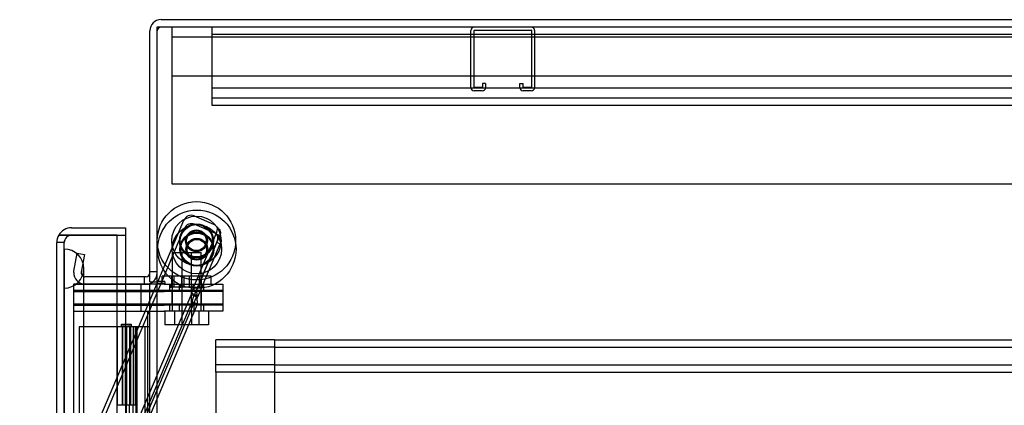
# Model space of a CAD drawing. Header units: inches. Extents: x 1 to 359, y -2 to 239.
# Tile 82 of 88: x 202.04 to 214.6, y 143.76 to 148.69. Entities that reach past the tile are written whole.
import ezdxf
from ezdxf.enums import TextEntityAlignment as Align
from ezdxf.lldxf.tags import DXFTag

# ---------------------------------------------------------------- set-up
doc = ezdxf.new("R2010")
doc.units = ezdxf.units.IN
doc.header["$MEASUREMENT"] = 0
for name, color, linetype in [('COM42890-3', 7, 'Continuous'), ('COM50677-1', 7, 'Continuous'), ('COM53964-2', 7, 'Continuous'), ('COM54746-60', 7, 'Continuous'), ('COM55914', 7, 'Continuous'), ('COM70098', 7, 'Continuous'), ('COM70220', 7, 'Continuous'), ('COM70739-9', 7, 'Continuous'), ('COM70839-3', 7, 'Continuous'), ('COM71196-8', 7, 'Continuous'), ('COM71298-8', 7, 'Continuous'), ('COM71300-8', 7, 'Continuous'), ('COM71301-8', 7, 'Continuous'), ('Default', 7, 'Continuous'), ('GSK87756', 7, 'Continuous'), ('NTS86070', 7, 'Continuous'), ('ROL87452', 7, 'Continuous'), ('RVT17786', 7, 'Continuous'), ('SCC180005', 7, 'Continuous'), ('WAF25376', 7, 'Continuous')]:
    doc.layers.add(name, color=color, linetype=linetype)
doc.styles.add('SEACAD_Times_New_Roman', font='times.ttf')
tags = doc.linetypes.add('HIDDEN2', pattern=[0.1875, 0.125, -0.0625]).pattern_tags.tags
tags[6:7] = [DXFTag(74, 4), DXFTag(75, 0), DXFTag(340, '0'), DXFTag(46, 0.0), DXFTag(50, 0.0), DXFTag(44, 0.0), DXFTag(45, 0.0)]
tags[4:5] = [DXFTag(74, 4), DXFTag(75, 0), DXFTag(340, '0'), DXFTag(46, 0.0), DXFTag(50, 0.0), DXFTag(44, 0.0), DXFTag(45, 0.0)]
doc.dimstyles.new('HAMMOND_(STH_-_540x360)', dxfattribs={"dimtxt": 2, "dimasz": 2.5, "dimexe": 1, "dimexo": 1, "dimgap": 0.5, "dimtad": 0, "dimtih": 1, "dimtoh": 1, "dimzin": 0, "dimdsep": 46, "dimtxsty": 'SEACAD_Times_New_Roman', "dimblk1": '_SE_FILLED', "dimblk2": '_SE_FILLED', "dimsah": 1, "dimcen": 1, "dimadec": 0, "dimazin": 0, "dimtfac": 0.8, "dimtofl": 0, "dimtmove": 0, "dimatfit": 3, "dimfxl": 1, "dimtolj": 1, "dimtzin": 0, "dimarcsym": 0})

# ---------------------------------------------------------------- blocks, each defined once
blk = doc.blocks.new('SE4')
at = {"layer": 'COM42890-3', "color": 7, "linetype": 'HIDDEN2'}
for p, q in [((204.494, 148.453), (204.494, 148.591)), ((226.869, 148.496), (204.494, 148.496)), ((204.494, 147.729), (204.494, 148.453)), ((226.869, 147.812), (204.494, 147.812)), ((204.494, 147.591), (204.494, 147.729)), ((226.869, 147.686), (204.494, 147.686)), ((226.869, 147.591), (204.494, 147.591))]:
    blk.add_line(p, q, dxfattribs=at)
at = {"layer": 'COM50677-1', "color": 7, "linetype": 'HIDDEN2'}
for p, q in [((203.98, 148.591), (203.98, 148.406)), ((203.98, 148.466), (227.48, 148.466)), ((203.98, 148.406), (203.98, 146.591)), ((227.48, 147.966), (203.98, 147.966)), ((203.98, 146.591), (227.48, 146.591))]:
    blk.add_line(p, q, dxfattribs=at)
at = {"layer": 'COM53964-2', "color": 7, "linetype": 'HIDDEN2'}
for p, q in [((204.542, 144.462), (204.542, 144.6)), ((205.289, 144.6), (204.542, 144.6)), ((205.289, 144.6), (205.289, 144.462)), ((205.289, 144.6), (227.664, 144.6)), ((205.289, 144.505), (204.542, 144.505)), ((204.542, 144.324), (204.542, 144.462)), ((205.289, 144.505), (227.664, 144.505)), ((205.289, 144.462), (205.289, 143.113)), ((204.542, 144.186), (204.542, 144.324)), ((205.289, 144.281), (204.542, 144.281)), ((204.542, 144.186), (204.542, 143.389)), ((205.289, 144.186), (204.542, 144.186)), ((205.289, 144.281), (227.664, 144.281)), ((205.289, 144.186), (227.664, 144.186))]:
    blk.add_line(p, q, dxfattribs=at)
at = {"layer": 'COM54746-60', "color": 7, "linetype": 'HIDDEN2'}
for p, q in [((203.338, 144.774), (203.338, 144.8)), ((203.338, 144.8), (203.388, 144.8)), ((203.388, 144.8), (203.413, 144.8)), ((203.413, 144.8), (203.463, 144.8)), ((203.463, 144.8), (203.463, 144.774)), ((203.282, 144.765), (202.796, 144.765)), ((202.796, 144.765), (202.796, 84.765)), ((203.388, 144.774), (203.338, 144.774)), ((203.346, 144.765), (203.346, 143.765)), ((203.351, 144.774), (203.351, 144.765)), ((203.351, 144.765), (203.351, 143.765)), ((203.388, 144.774), (203.413, 144.774)), ((203.39, 143.765), (203.39, 144.765)), ((203.396, 143.765), (203.396, 144.765)), ((203.401, 144.765), (203.401, 143.765)), ((203.463, 144.774), (203.413, 144.774)), ((203.442, 144.765), (203.442, 143.765)), ((203.451, 144.765), (203.451, 144.774)), ((203.451, 143.765), (203.451, 144.765)), ((203.456, 143.765), (203.456, 144.765)), ((203.518, 143.765), (203.518, 144.765)), ((203.527, 144.765), (203.527, 143.765)), ((203.531, 143.765), (203.531, 144.765)), ((203.536, 143.765), (203.536, 144.765)), ((203.637, 144.765), (203.637, 84.765)), ((203.401, 142.765), (203.401, 143.765)), ((203.442, 142.765), (203.442, 143.765)), ((203.487, 142.765), (203.487, 143.765)), ((203.536, 143.765), (203.531, 143.765)), ((203.536, 142.765), (203.536, 143.765))]:
    blk.add_line(p, q, dxfattribs=at)
at = {"layer": 'COM54746-60', "color": 7, "linetype": 'Continuous'}
for p, q in [((203.284, 144.765), (203.282, 144.765)), ((203.487, 144.765), (203.284, 144.765)), ((203.284, 144.765), (203.284, 143.765)), ((203.699, 144.765), (203.487, 144.765)), ((203.487, 144.765), (203.487, 143.765)), ((203.284, 143.764), (203.284, 143.765)), ((203.487, 143.765), (203.284, 143.765)), ((203.346, 143.765), (203.346, 143.764)), ((203.351, 143.765), (203.351, 143.764)), ((203.451, 143.764), (203.451, 143.765)), ((203.531, 143.765), (203.487, 143.765)), ((203.527, 142.765), (203.527, 143.765)), ((203.531, 143.765), (203.531, 142.765))]:
    blk.add_line(p, q, dxfattribs=at)
at = {"layer": 'COM55914', "color": 7, "linetype": 'HIDDEN2'}
for p, q in [((207.794, 147.821), (207.794, 148.548)), ((207.834, 147.821), (207.834, 148.548)), ((207.837, 148.551), (208.564, 148.551)), ((208.567, 148.548), (208.567, 147.821)), ((208.607, 148.548), (208.607, 147.821)), ((207.939, 147.818), (207.837, 147.818)), ((207.942, 147.872), (207.942, 147.821)), ((207.982, 147.872), (207.942, 147.872)), ((207.982, 147.872), (207.982, 147.821)), ((208.419, 147.821), (208.419, 147.872)), ((208.419, 147.872), (208.459, 147.872)), ((208.459, 147.821), (208.459, 147.872)), ((208.564, 147.818), (208.462, 147.818)), ((207.939, 147.778), (207.837, 147.778)), ((208.564, 147.778), (208.462, 147.778))]:
    blk.add_line(p, q, dxfattribs=at)
for centre, radius, start, end in [((207.837, 148.548), 0.043, 90, 180), ((208.564, 148.548), 0.043, 0, 90), ((207.837, 148.548), 0.003, 90, 180), ((208.564, 148.548), 0.003, 0, 90), ((207.837, 147.821), 0.043, 180, 270), ((207.837, 147.821), 0.003, 180, 270), ((207.939, 147.821), 0.003, 270, 0), ((207.939, 147.821), 0.043, 270, 0), ((208.462, 147.821), 0.043, 180, 270), ((208.462, 147.821), 0.003, 180, 270), ((208.564, 147.821), 0.003, 270, 0), ((208.564, 147.821), 0.043, 270, 0)]:
    blk.add_arc(centre, radius, start, end, dxfattribs=at)
at = {"layer": 'COM70098', "color": 7, "linetype": 'HIDDEN2'}
for p, q in [((203.589, 145.216), (203.589, 145.311)), ((203.881, 145.311), (204.631, 145.311)), ((203.95, 145.311), (203.95, 145.216)), ((204.075, 145.311), (204.075, 145.216)), ((204.263, 145.216), (204.263, 145.311)), ((204.388, 145.216), (204.388, 145.311)), ((204.631, 145.311), (204.631, 145.216)), ((202.732, 145.216), (203.881, 145.216)), ((204.631, 145.216), (203.881, 145.216)), ((202.732, 145.061), (203.881, 145.061)), ((203.589, 144.966), (203.589, 145.061)), ((203.881, 145.061), (204.631, 145.061)), ((203.95, 145.061), (203.95, 144.966)), ((204.075, 145.061), (204.075, 144.966)), ((204.263, 144.966), (204.263, 145.061)), ((204.388, 144.966), (204.388, 145.061)), ((204.631, 145.061), (204.631, 144.966)), ((202.732, 144.966), (203.881, 144.966)), ((204.631, 144.966), (203.881, 144.966))]:
    blk.add_line(p, q, dxfattribs=at)
at = {"layer": 'COM70220', "color": 7, "linetype": 'HIDDEN2'}
for p, q in [((202.608, 145.259), (202.608, 145.758)), ((202.609, 145.758), (202.608, 145.758)), ((202.609, 145.259), (202.609, 145.758)), ((202.611, 145.509), (202.609, 145.758)), ((202.609, 145.26), (202.611, 145.509)), ((202.611, 145.259), (202.611, 145.509)), ((202.857, 145.259), (202.857, 145.509)), ((202.608, 145.26), (202.609, 145.26)), ((202.608, 84.199), (202.608, 145.259)), ((202.609, 84.199), (202.609, 145.259)), ((202.611, 84.199), (202.611, 145.259)), ((202.857, 84.199), (202.857, 145.259))]:
    blk.add_line(p, q, dxfattribs=at)
for start, end in [(0, 90), (270, 0)]:
    blk.add_arc((202.607, 145.509), 0.25, start, end, dxfattribs=at)
at = {"layer": 'COM70739-9', "color": 7, "linetype": 'HIDDEN2'}
blk.add_line((203.669, 144.966), (203.669, 84.346), dxfattribs=at)
at = {"layer": 'COM70839-3', "color": 7, "linetype": 'HIDDEN2'}
for p, q in [((204.266, 146.181), (204.512, 146.077)), ((203.8, 145.341), (204.135, 146.128)), ((204.271, 146.074), (204.517, 145.969)), ((203.851, 145.341), (204.139, 146.021)), ((204.259, 145.275), (204.547, 145.953)), ((204.49, 145.69), (204.594, 145.933)), ((204.547, 145.953), (204.594, 145.933)), ((204.264, 145.167), (204.552, 145.845)), ((204.31, 145.147), (204.598, 145.826)), ((204.552, 145.845), (204.598, 145.826)), ((204.306, 145.255), (204.475, 145.653)), ((203.038, 143.543), (203.788, 145.311)), ((203.042, 143.436), (203.838, 145.311)), ((203.46, 143.364), (204.236, 145.193)), ((204.23, 145.178), (204.296, 145.15)), ((204.303, 145.165), (204.236, 145.193)), ((203.465, 143.256), (204.241, 145.085)), ((203.526, 143.336), (204.303, 145.165)), ((203.531, 143.228), (204.307, 145.057)), ((204.235, 145.071), (204.301, 145.043)), ((204.307, 145.057), (204.241, 145.085)), ((204.264, 145.167), (204.31, 145.147))]:
    blk.add_line(p, q, dxfattribs=at)
at = {"layer": 'COM70839-3', "color": 7, "linetype": 'Continuous'}
for p, q in [((203.788, 145.311), (203.8, 145.341)), ((203.838, 145.311), (203.851, 145.341))]:
    blk.add_line(p, q, dxfattribs=at)
at = {"layer": 'COM70839-3', "color": 7, "linetype": 'HIDDEN2'}
for centre in [(204.294, 145.864), (204.299, 145.756)]:
    blk.add_circle(centre, 0.129, dxfattribs=at)
for centre, radius, start, end in [((204.227, 146.089), 0.1, 67.0066, 157.0066), ((204.231, 145.982), 0.1, 66.9973, 156.9973), ((204.473, 145.984), 0.1, 33.6052, 67.0066), ((204.478, 145.877), 0.1, 33.596, 66.9973), ((204.442, 146.008), 0.119, 332.2817, 15.3294), ((204.447, 145.901), 0.119, 332.2725, 15.3201)]:
    blk.add_arc(centre, radius, start, end, dxfattribs=at)
for points, knots in [([(204.557, 146.04), (204.557, 146.039), (204.558, 146.038), (204.559, 146.037), (204.559, 146.037), (204.56, 146.037), (204.56, 146.037), (204.562, 146.035), (204.563, 146.034), (204.566, 146.03), (204.568, 146.028), (204.575, 146.021), (204.579, 146.016), (204.589, 146.002), (204.593, 145.993), (204.599, 145.975), (204.6, 145.966), (204.599, 145.953), (204.598, 145.949), (204.597, 145.944), (204.597, 145.943), (204.597, 145.942), (204.596, 145.941), (204.596, 145.94), (204.596, 145.94), (204.595, 145.938), (204.595, 145.936), (204.594, 145.933)], [0, 0, 0, 0, 0.015625, 0.015625, 0.023438, 0.023438, 0.03125, 0.03125, 0.0625, 0.0625, 0.125, 0.125, 0.25, 0.25, 0.5, 0.5, 0.75, 0.75, 0.875, 0.875, 0.90625, 0.90625, 0.921875, 0.921875, 0.9375, 0.9375, 1, 1, 1, 1]), ([(204.561, 145.932), (204.562, 145.931), (204.563, 145.931), (204.564, 145.93), (204.564, 145.929), (204.565, 145.929), (204.565, 145.929), (204.566, 145.927), (204.567, 145.926), (204.571, 145.923), (204.573, 145.92), (204.58, 145.914), (204.583, 145.909), (204.593, 145.895), (204.598, 145.885), (204.604, 145.867), (204.605, 145.858), (204.604, 145.846), (204.603, 145.841), (204.602, 145.837), (204.602, 145.836), (204.601, 145.834), (204.601, 145.834), (204.601, 145.833), (204.601, 145.832), (204.6, 145.83), (204.599, 145.828), (204.598, 145.826)], [0, 0, 0, 0, 0.015625, 0.015625, 0.023438, 0.023438, 0.03125, 0.03125, 0.0625, 0.0625, 0.125, 0.125, 0.25, 0.25, 0.5, 0.5, 0.75, 0.75, 0.875, 0.875, 0.90625, 0.90625, 0.921875, 0.921875, 0.9375, 0.9375, 1, 1, 1, 1]), ([(204.236, 145.193), (204.236, 145.193), (204.237, 145.194), (204.237, 145.194), (204.237, 145.194), (204.237, 145.194), (204.237, 145.194), (204.237, 145.195), (204.237, 145.196), (204.238, 145.197), (204.238, 145.199), (204.239, 145.202), (204.24, 145.205), (204.242, 145.215), (204.243, 145.221), (204.248, 145.243), (204.253, 145.259), (204.259, 145.275)], [0, 0, 0, 0, 0.015625, 0.015625, 0.023438, 0.023438, 0.03125, 0.03125, 0.0625, 0.0625, 0.125, 0.125, 0.25, 0.25, 0.5, 0.5, 1, 1, 1, 1]), ([(204.303, 145.165), (204.303, 145.165), (204.303, 145.166), (204.304, 145.169), (204.304, 145.172), (204.304, 145.177), (204.303, 145.183), (204.302, 145.192), (204.3, 145.205), (204.299, 145.217), (204.299, 145.229), (204.301, 145.239), (204.303, 145.247), (204.305, 145.252), (204.306, 145.255)], [0, 0, 0, 0, 0.040175, 0.080102, 0.158226, 0.23381, 0.30692, 0.445198, 0.573002, 0.690655, 0.799398, 0.868041, 0.934412, 1, 1, 1, 1]), ([(204.241, 145.085), (204.241, 145.086), (204.241, 145.086), (204.242, 145.086), (204.242, 145.087), (204.242, 145.087), (204.242, 145.087), (204.242, 145.088), (204.242, 145.088), (204.243, 145.09), (204.243, 145.091), (204.244, 145.095), (204.245, 145.098), (204.247, 145.107), (204.248, 145.114), (204.253, 145.136), (204.257, 145.152), (204.264, 145.167)], [0, 0, 0, 0, 0.015625, 0.015625, 0.023438, 0.023438, 0.03125, 0.03125, 0.0625, 0.0625, 0.125, 0.125, 0.25, 0.25, 0.5, 0.5, 1, 1, 1, 1]), ([(204.307, 145.057), (204.308, 145.058), (204.308, 145.059), (204.308, 145.061), (204.309, 145.064), (204.309, 145.069), (204.308, 145.076), (204.307, 145.085), (204.305, 145.097), (204.304, 145.11), (204.304, 145.121), (204.305, 145.131), (204.307, 145.14), (204.309, 145.145), (204.31, 145.147)], [0, 0, 0, 0, 0.040175, 0.080102, 0.158226, 0.23381, 0.30692, 0.445198, 0.573002, 0.690655, 0.799398, 0.868041, 0.934412, 1, 1, 1, 1])]:
    blk.add_open_spline(points, degree=3, knots=knots, dxfattribs=at)
at = {"layer": 'COM71196-8', "color": 7, "linetype": 'Continuous'}
for p, q in [((202.537, 145.936), (202.702, 145.936)), ((202.702, 145.935), (202.537, 145.935)), ((202.702, 146.031), (203.387, 146.031)), ((202.702, 145.936), (203.387, 145.936)), ((203.282, 145.935), (202.702, 145.935)), ((203.282, 145.935), (203.387, 145.935)), ((203.282, 83.594), (203.282, 145.935)), ((203.387, 146.031), (203.387, 145.936)), ((203.387, 145.935), (203.387, 145.406)), ((202.512, 83.689), (202.512, 145.841))]:
    blk.add_line(p, q, dxfattribs=at)
at = {"layer": 'COM71196-8', "color": 7, "linetype": 'HIDDEN2'}
for p, q in [((202.607, 145.841), (202.512, 145.841)), ((202.607, 83.689), (202.607, 145.841)), ((203.387, 145.406), (203.387, 83.906))]:
    blk.add_line(p, q, dxfattribs=at)
at = {"layer": 'COM71196-8', "color": 7, "linetype": 'Continuous'}
for start, end in [(150, 180), (90, 150)]:
    blk.add_arc((202.702, 145.841), 0.19, start, end, dxfattribs=at)
at = {"layer": 'COM71196-8', "color": 7, "linetype": 'HIDDEN2'}
blk.add_arc((202.702, 145.841), 0.095, 90, 180, dxfattribs=at)
at = {"layer": 'COM71196-8', "color": 7, "linetype": 'Continuous'}
blk.add_ellipse((202.702, 145.841), major_axis=(0.19, 0), ratio=0.999171, start_param=2.617994, end_param=3.141593, dxfattribs=at)
at = {"layer": 'COM71196-8', "color": 7, "linetype": 'HIDDEN2'}
blk.add_ellipse((202.702, 145.841), major_axis=(0.095, 0), ratio=0.999171, start_param=1.570796, end_param=3.141593, dxfattribs=at)
at = {"layer": 'COM71298-8', "color": 7, "linetype": 'Continuous'}
for p, q in [((203.842, 148.686), (227.664, 148.686)), ((203.699, 145.341), (203.699, 148.543)), ((203.651, 145.406), (203.282, 145.406)), ((203.699, 145.341), (203.794, 145.341))]:
    blk.add_line(p, q, dxfattribs=at)
at = {"layer": 'COM71298-8', "color": 7, "linetype": 'HIDDEN2'}
for p, q in [((202.732, 145.478), (202.772, 145.707)), ((202.772, 145.707), (202.865, 145.691)), ((202.865, 145.691), (202.825, 145.462)), ((202.73, 145.461), (202.732, 145.478)), ((202.825, 145.462), (202.825, 145.444)), ((203.794, 145.469), (203.699, 145.469)), ((203.282, 145.406), (202.872, 145.406)), ((203.63, 145.311), (203.63, 145.406))]:
    blk.add_line(p, q, dxfattribs=at)
at = {"layer": 'COM71298-8', "color": 7, "linetype": 'Continuous'}
for centre, radius, start, end in [((203.842, 148.543), 0.143, 90, 180), ((203.651, 145.454), 0.048, 270, 0), ((203.651, 145.454), 0.143, 270, 307.7949)]:
    blk.add_arc(centre, radius, start, end, dxfattribs=at)
at = {"layer": 'COM71298-8', "color": 7, "linetype": 'HIDDEN2'}
for centre, radius, start, end in [((203.842, 148.543), 0.048, 90, 180), ((202.872, 145.454), 0.143, 177.0342, 270), ((202.872, 145.454), 0.048, 191.3973, 270), ((203.651, 145.454), 0.143, 307.7949, 0)]:
    blk.add_arc(centre, radius, start, end, dxfattribs=at)
at = {"layer": 'COM71300-8', "color": 7, "linetype": 'HIDDEN2'}
for p, q in [((203.794, 148.593), (227.134, 148.593)), ((203.794, 148.591), (203.794, 148.593)), ((202.732, 145.313), (202.732, 145.311)), ((202.732, 145.313), (203.604, 145.313)), ((203.604, 145.313), (203.677, 145.313)), ((203.699, 145.313), (203.699, 145.311)), ((203.789, 145.313), (203.794, 145.313)), ((203.889, 145.343), (203.794, 145.343)), ((203.794, 145.313), (203.794, 145.311)), ((203.889, 145.313), (203.794, 145.313)), ((203.889, 145.341), (203.889, 145.343))]:
    blk.add_line(p, q, dxfattribs=at)
at = {"layer": 'COM71300-8', "color": 7, "linetype": 'Continuous'}
blk.add_line((203.677, 145.313), (203.789, 145.313), dxfattribs=at)
at = {"layer": 'COM71301-8', "color": 7, "linetype": 'Continuous'}
for p, q in [((227.569, 148.591), (203.794, 148.591)), ((203.794, 145.341), (203.794, 148.591)), ((203.282, 145.311), (203.604, 145.311)), ((203.604, 145.311), (203.699, 145.311)), ((203.699, 84.001), (203.699, 145.311)), ((203.889, 145.311), (203.699, 145.311)), ((203.889, 145.341), (203.794, 145.341)), ((203.889, 145.341), (203.889, 145.311))]:
    blk.add_line(p, q, dxfattribs=at)
at = {"layer": 'COM71301-8', "color": 7, "linetype": 'HIDDEN2'}
for p, q in [((202.732, 84.001), (202.732, 145.311)), ((202.732, 145.311), (203.282, 145.311)), ((203.794, 84.001), (203.794, 145.311))]:
    blk.add_line(p, q, dxfattribs=at)
at = {"layer": 'GSK87756', "color": 7, "linetype": 'HIDDEN2'}
for p, q in [((202.732, 145.232), (203.881, 145.232)), ((203.589, 145.044), (203.589, 145.232)), ((203.881, 145.232), (204.631, 145.232)), ((203.982, 145.232), (203.982, 145.044)), ((204.107, 145.232), (204.107, 145.044)), ((204.232, 145.044), (204.232, 145.232)), ((204.357, 145.044), (204.357, 145.232)), ((204.631, 145.232), (204.631, 145.044)), ((202.732, 145.044), (203.881, 145.044)), ((204.631, 145.044), (203.881, 145.044))]:
    blk.add_line(p, q, dxfattribs=at)
at = {"layer": 'NTS86070', "color": 7, "linetype": 'HIDDEN2'}
for p, q in [((204.357, 145.411), (203.857, 145.411)), ((203.857, 145.311), (203.857, 145.411)), ((203.96, 145.311), (203.96, 145.281)), ((203.982, 145.311), (203.982, 145.411)), ((203.982, 145.271), (203.982, 145.411)), ((204.006, 145.411), (204.006, 145.271)), ((204.085, 145.311), (204.085, 145.281)), ((204.107, 145.271), (204.107, 145.411)), ((204.131, 145.411), (204.131, 145.271)), ((204.207, 145.271), (204.207, 145.411)), ((204.232, 145.271), (204.232, 145.411)), ((204.253, 145.281), (204.253, 145.311)), ((204.332, 145.271), (204.332, 145.411)), ((204.482, 145.411), (204.355, 145.411)), ((204.357, 145.271), (204.357, 145.411)), ((204.357, 145.311), (204.357, 145.411)), ((204.378, 145.281), (204.378, 145.311)), ((204.482, 145.311), (204.482, 145.411)), ((204.243, 145.271), (203.97, 145.271)), ((204.243, 145.271), (204.368, 145.271))]:
    blk.add_line(p, q, dxfattribs=at)
for centre, start, end in [((203.97, 145.281), 180, 270), ((204.095, 145.281), 180, 270), ((204.243, 145.281), 270, 0), ((204.368, 145.281), 270, 0)]:
    blk.add_arc(centre, 0.01, start, end, dxfattribs=at)
at = {"layer": 'ROL87452', "color": 7, "linetype": 'HIDDEN2'}
for centre, radius in [((204.294, 145.864), 0.5), ((204.299, 145.756), 0.5), ((204.294, 145.864), 0.206), ((204.299, 145.756), 0.206)]:
    blk.add_circle(centre, radius, dxfattribs=at)
at = {"layer": 'RVT17786', "color": 7, "linetype": 'HIDDEN2'}
for centre, radius in [((204.294, 145.864), 0.217), ((204.299, 145.756), 0.217), ((204.294, 145.864), 0.125), ((204.299, 145.756), 0.125)]:
    blk.add_circle(centre, radius, dxfattribs=at)
at = {"layer": 'SCC180005', "color": 7, "linetype": 'HIDDEN2'}
for p, q in [((203.984, 145.716), (204.23, 145.716)), ((203.984, 145.716), (203.984, 144.966)), ((204.109, 145.716), (204.109, 144.966)), ((204.23, 144.966), (204.23, 145.716)), ((204.232, 145.716), (204.355, 145.716)), ((204.355, 144.966), (204.355, 145.716)), ((203.891, 144.966), (203.891, 144.792)), ((204.016, 144.966), (204.016, 144.792)), ((204.107, 144.966), (204.107, 144.792)), ((204.232, 144.966), (204.232, 144.792)), ((204.323, 144.966), (204.323, 144.792)), ((204.448, 144.966), (204.448, 144.792)), ((204.107, 144.792), (203.891, 144.792)), ((204.323, 144.792), (204.107, 144.792)), ((204.448, 144.792), (204.323, 144.792))]:
    blk.add_line(p, q, dxfattribs=at)
at = {"layer": 'WAF25376', "color": 7, "linetype": 'HIDDEN2'}
for centre, radius in [((204.294, 145.864), 0.315), ((204.299, 145.756), 0.315), ((204.294, 145.864), 0.14), ((204.299, 145.756), 0.14)]:
    blk.add_circle(centre, radius, dxfattribs=at)
blk = doc.blocks.new('DMBLK131')
at = {"layer": 'Default', "linetype": 'Continuous', "transparency": 16777216}
for points in [[(184.321, 143.531), (185.154, 143.531), (184.737, 146.031)], [(184.321, 85.999), (184.737, 83.499), (185.154, 85.999)]]:
    blk.add_hatch(color=7, dxfattribs=at).paths.add_polyline_path(points)
at = {"layer": 'Default', "color": 7, "linetype": 'Continuous', "transparency": 16777216}
for p, q in [((201.702, 146.031), (183.737, 146.031)), ((184.737, 146.031), (184.737, 116.465)), ((184.737, 110.065), (184.737, 83.499)), ((201.702, 83.499), (183.737, 83.499))]:
    blk.add_line(p, q, dxfattribs=at)
at = {"layer": 'Default', "color": 7, "linetype": 'Continuous', "transparency": 16777216, "style": 'SEACAD_Times_New_Roman'}
for s, p in [('62.53', (181.325, 115.765)), ('DOOR', (180.543, 112.765))]:
    blk.add_text(s, height=2, dxfattribs=at).set_placement(p, align=Align.TOP_LEFT)
blk = doc.blocks.new('_SE_FILLED')
at = {"color": 0}
blk.add_line((0, 0), (-1, 0), dxfattribs=at)
blk.add_solid([(0, 0), (-1, -0.1665), (-1, 0.1665), (0, 0)], dxfattribs=at)

msp = doc.modelspace()

# ---------------------------------------------------------------- block references
at = {"layer": 'Default'}
msp.add_blockref('SE4', (0, 0), dxfattribs=at)

# ---------------------------------------------------------------- dimensions: what is measured, and where the dimension line sits
at = {"layer": 'Default', "color": 7, "linetype": 'Continuous'}
dim = msp.add_linear_dim(base=(184.737, 146.031), p1=(202.702, 146.031), p2=(202.702, 83.499), angle=270, text='\\A1;<>\\PDOOR', dimstyle='HAMMOND_(STH_-_540x360)', dxfattribs=at)
dim.commit()
dim.dimension.update_dxf_attribs({"geometry": 'DMBLK131', "text_midpoint": (184.737, 114.765), "dimtype": 161})

doc.saveas('drawing.dxf')
